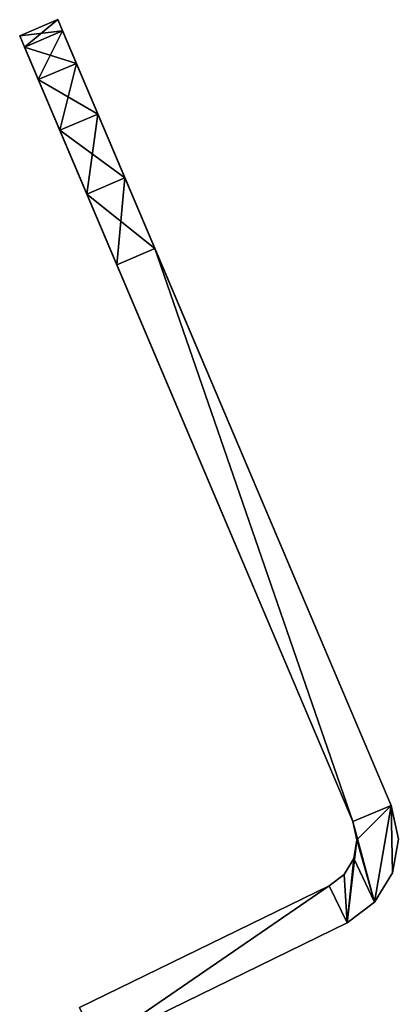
# Model space of a CAD drawing. Header units: millimetres. Extents: x -20 to 20, y 0 to 60.6.
# Tile 6 of 6: x 12.6 to 17.2, y 48.7 to 60.6. Entities that reach past the tile are written whole.
import ezdxf

# ---------------------------------------------------------------- set-up
doc = ezdxf.new("R2010")
doc.units = ezdxf.units.MM
doc.header["$LTSCALE"] = 65.185185
for name, color, linetype in [('34', 7, 'CONTINUOUS'), ('35', 7, 'CONTINUOUS'), ('37', 7, 'CONTINUOUS'), ('38', 7, 'CONTINUOUS'), ('39', 7, 'CONTINUOUS'), ('40', 7, 'CONTINUOUS'), ('41', 7, 'CONTINUOUS'), ('53', 7, 'CONTINUOUS'), ('60', 7, 'CONTINUOUS'), ('61', 7, 'CONTINUOUS'), ('63', 7, 'CONTINUOUS'), ('64', 7, 'CONTINUOUS'), ('66', 7, 'CONTINUOUS'), ('67', 7, 'CONTINUOUS'), ('68', 7, 'CONTINUOUS'), ('69', 7, 'CONTINUOUS'), ('70', 7, 'CONTINUOUS'), ('82', 7, 'CONTINUOUS'), ('89', 7, 'CONTINUOUS'), ('90', 7, 'CONTINUOUS')]:
    doc.layers.add(name, color=color, linetype=linetype)

msp = doc.modelspace()

# ---------------------------------------------------------------- linework, layer by layer
at = {"layer": '34', "color": 7, "linetype": 'Continuous', "true_color": 0xf5f5f5}
for points in [[(16.669, 50.907, 688), (13.818, 57.623, 688), (14.279, 57.818, 688), (16.669, 50.907, 688)], [(17.129, 51.102, 688), (16.669, 50.907, 688), (14.279, 57.818, 688), (17.129, 51.102, 688)], [(16.717, 50.685, 688), (16.669, 50.907, 688), (17.129, 51.102, 688), (16.717, 50.685, 688)], [(16.931, 49.932, 688), (16.717, 50.685, 688), (17.129, 51.102, 688), (16.931, 49.932, 688)], [(17.147, 50.287, 688), (16.931, 49.932, 688), (17.129, 51.102, 688), (17.147, 50.287, 688)], [(17.217, 50.696, 688), (17.147, 50.287, 688), (17.129, 51.102, 688), (17.217, 50.696, 688)], [(16.679, 50.462, 688), (16.717, 50.685, 688), (16.599, 49.683, 688), (16.679, 50.462, 688)], [(16.599, 49.683, 688), (16.717, 50.685, 688), (16.931, 49.932, 688), (16.599, 49.683, 688)], [(16.561, 50.269, 688), (16.679, 50.462, 688), (16.599, 49.683, 688), (16.561, 50.269, 688)], [(16.38, 50.133, 688), (16.561, 50.269, 688), (16.599, 49.683, 688), (16.38, 50.133, 688)], [(13.368, 48.664, 688), (16.38, 50.133, 688), (13.587, 48.214, 688), (13.368, 48.664, 688)], [(13.587, 48.214, 688), (16.38, 50.133, 688), (16.599, 49.683, 688), (13.587, 48.214, 688)]]:
    msp.add_3dface(points, dxfattribs=at)
at = {"layer": '35', "color": 7, "linetype": 'Continuous', "true_color": 0xf5f5f5}
for points in [[(13.818, 57.623, 718), (16.669, 50.907, 718), (14.279, 57.818, 718), (13.818, 57.623, 718)], [(14.279, 57.818, 718), (16.669, 50.907, 718), (17.129, 51.102, 718), (14.279, 57.818, 718)], [(17.129, 51.102, 718), (16.669, 50.907, 718), (16.931, 49.932, 718), (17.129, 51.102, 718)], [(17.147, 50.287, 718), (17.129, 51.102, 718), (16.931, 49.932, 718), (17.147, 50.287, 718)], [(17.217, 50.696, 718), (17.129, 51.102, 718), (17.147, 50.287, 718), (17.217, 50.696, 718)], [(16.669, 50.907, 718), (16.717, 50.685, 718), (16.931, 49.932, 718), (16.669, 50.907, 718)], [(16.717, 50.685, 718), (16.679, 50.462, 718), (16.931, 49.932, 718), (16.717, 50.685, 718)], [(16.679, 50.462, 718), (16.561, 50.269, 718), (16.599, 49.683, 718), (16.679, 50.462, 718)], [(16.931, 49.932, 718), (16.679, 50.462, 718), (16.599, 49.683, 718), (16.931, 49.932, 718)], [(16.561, 50.269, 718), (16.38, 50.133, 718), (16.599, 49.683, 718), (16.561, 50.269, 718)], [(16.38, 50.133, 718), (13.368, 48.664, 718), (13.587, 48.214, 718), (16.38, 50.133, 718)], [(16.599, 49.683, 718), (16.38, 50.133, 718), (13.587, 48.214, 718), (16.599, 49.683, 718)]]:
    msp.add_3dface(points, dxfattribs=at)
at = {"layer": '37', "color": 7, "linetype": 'Continuous', "true_color": 0xf5f5f5}
for points in [[(13.587, 48.214, 688), (16.599, 49.683, 688), (16.599, 49.683, 718), (13.587, 48.214, 688)], [(13.587, 48.214, 688), (16.599, 49.683, 718), (13.587, 48.214, 718), (13.587, 48.214, 688)]]:
    msp.add_3dface(points, dxfattribs=at)
at = {"layer": '38', "color": 7, "linetype": 'Continuous', "true_color": 0xf5f5f5}
for points in [[(13.106, 60.58, 715), (17.129, 51.102, 688), (13.106, 60.58, 691), (13.106, 60.58, 715)], [(13.106, 60.58, 691), (17.129, 51.102, 688), (13.164, 60.444, 690.073), (13.106, 60.58, 691)], [(17.129, 51.102, 688), (13.106, 60.58, 715), (13.164, 60.444, 715.927), (17.129, 51.102, 688)], [(13.33, 60.052, 716.763), (17.129, 51.102, 688), (13.164, 60.444, 715.927), (13.33, 60.052, 716.763)], [(13.164, 60.444, 690.073), (17.129, 51.102, 688), (13.33, 60.052, 689.237), (13.164, 60.444, 690.073)], [(13.59, 59.441, 717.427), (17.129, 51.102, 688), (13.33, 60.052, 716.763), (13.59, 59.441, 717.427)], [(13.33, 60.052, 689.237), (17.129, 51.102, 688), (13.59, 59.441, 688.573), (13.33, 60.052, 689.237)], [(13.916, 58.671, 717.853), (17.129, 51.102, 688), (13.59, 59.441, 717.427), (13.916, 58.671, 717.853)], [(13.59, 59.441, 688.573), (17.129, 51.102, 688), (13.916, 58.671, 688.147), (13.59, 59.441, 688.573)], [(17.129, 51.102, 688), (14.279, 57.818, 688), (13.916, 58.671, 688.147), (17.129, 51.102, 688)], [(14.279, 57.818, 718), (17.129, 51.102, 688), (13.916, 58.671, 717.853), (14.279, 57.818, 718)], [(17.129, 51.102, 688), (14.279, 57.818, 718), (17.129, 51.102, 718), (17.129, 51.102, 688)]]:
    msp.add_3dface(points, dxfattribs=at)
at = {"layer": '39', "color": 7, "linetype": 'Continuous', "true_color": 0xf5f5f5}
for points in [[(12.646, 60.384, 715), (13.106, 60.58, 691), (12.646, 60.384, 691), (12.646, 60.384, 715)], [(13.106, 60.58, 715), (13.106, 60.58, 691), (12.646, 60.384, 715), (13.106, 60.58, 715)]]:
    msp.add_3dface(points, dxfattribs=at)
at = {"layer": '40', "color": 7, "linetype": 'Continuous', "true_color": 0xf5f5f5}
for points in [[(16.669, 50.907, 718), (12.646, 60.384, 715), (12.646, 60.384, 691), (16.669, 50.907, 718)], [(16.669, 50.907, 718), (12.646, 60.384, 691), (12.703, 60.249, 690.073), (16.669, 50.907, 718)], [(12.646, 60.384, 715), (16.669, 50.907, 718), (12.703, 60.249, 715.927), (12.646, 60.384, 715)], [(12.87, 59.857, 689.237), (16.669, 50.907, 718), (12.703, 60.249, 690.073), (12.87, 59.857, 689.237)], [(12.703, 60.249, 715.927), (16.669, 50.907, 718), (12.87, 59.857, 716.763), (12.703, 60.249, 715.927)], [(12.87, 59.857, 716.763), (16.669, 50.907, 718), (13.129, 59.246, 717.427), (12.87, 59.857, 716.763)], [(13.129, 59.246, 688.573), (16.669, 50.907, 718), (12.87, 59.857, 689.237), (13.129, 59.246, 688.573)], [(13.129, 59.246, 717.427), (16.669, 50.907, 718), (13.456, 58.476, 717.853), (13.129, 59.246, 717.427)], [(13.456, 58.476, 688.147), (16.669, 50.907, 718), (13.129, 59.246, 688.573), (13.456, 58.476, 688.147)], [(16.669, 50.907, 718), (13.818, 57.623, 718), (13.456, 58.476, 717.853), (16.669, 50.907, 718)], [(13.818, 57.623, 688), (16.669, 50.907, 718), (13.456, 58.476, 688.147), (13.818, 57.623, 688)], [(13.818, 57.623, 688), (16.669, 50.907, 688), (16.669, 50.907, 718), (13.818, 57.623, 688)]]:
    msp.add_3dface(points, dxfattribs=at)
at = {"layer": '41', "color": 7, "linetype": 'Continuous', "true_color": 0xf5f5f5}
for points in [[(16.38, 50.133, 688), (13.368, 48.664, 718), (16.38, 50.133, 718), (16.38, 50.133, 688)], [(16.38, 50.133, 688), (13.368, 48.664, 688), (13.368, 48.664, 718), (16.38, 50.133, 688)]]:
    msp.add_3dface(points, dxfattribs=at)
at = {"layer": '53', "color": 7, "linetype": 'Continuous', "true_color": 0xf5f5f5}
for points in [[(17.217, 50.696, 688), (17.129, 51.102, 688), (17.217, 50.696, 718), (17.217, 50.696, 688)], [(17.129, 51.102, 688), (17.129, 51.102, 718), (17.217, 50.696, 718), (17.129, 51.102, 688)], [(17.147, 50.287, 688), (17.217, 50.696, 688), (17.147, 50.287, 718), (17.147, 50.287, 688)], [(17.217, 50.696, 688), (17.217, 50.696, 718), (17.147, 50.287, 718), (17.217, 50.696, 688)], [(16.931, 49.932, 688), (17.147, 50.287, 688), (16.931, 49.932, 718), (16.931, 49.932, 688)], [(17.147, 50.287, 688), (17.147, 50.287, 718), (16.931, 49.932, 718), (17.147, 50.287, 688)], [(16.599, 49.683, 688), (16.931, 49.932, 688), (16.599, 49.683, 718), (16.599, 49.683, 688)], [(16.931, 49.932, 688), (16.931, 49.932, 718), (16.599, 49.683, 718), (16.931, 49.932, 688)]]:
    msp.add_3dface(points, dxfattribs=at)
at = {"layer": '60', "color": 7, "linetype": 'Continuous', "true_color": 0xf5f5f5}
for points in [[(13.106, 60.58, 715), (12.646, 60.384, 715), (12.703, 60.249, 715.927), (13.106, 60.58, 715)], [(13.164, 60.444, 715.927), (13.106, 60.58, 715), (12.703, 60.249, 715.927), (13.164, 60.444, 715.927)], [(13.164, 60.444, 715.927), (12.703, 60.249, 715.927), (12.87, 59.857, 716.763), (13.164, 60.444, 715.927)], [(13.33, 60.052, 716.763), (13.164, 60.444, 715.927), (12.87, 59.857, 716.763), (13.33, 60.052, 716.763)], [(13.33, 60.052, 716.763), (12.87, 59.857, 716.763), (13.129, 59.246, 717.427), (13.33, 60.052, 716.763)], [(13.59, 59.441, 717.427), (13.33, 60.052, 716.763), (13.129, 59.246, 717.427), (13.59, 59.441, 717.427)], [(13.59, 59.441, 717.427), (13.129, 59.246, 717.427), (13.456, 58.476, 717.853), (13.59, 59.441, 717.427)], [(13.916, 58.671, 717.853), (13.59, 59.441, 717.427), (13.456, 58.476, 717.853), (13.916, 58.671, 717.853)], [(13.818, 57.623, 718), (13.916, 58.671, 717.853), (13.456, 58.476, 717.853), (13.818, 57.623, 718)], [(13.818, 57.623, 718), (14.279, 57.818, 718), (13.916, 58.671, 717.853), (13.818, 57.623, 718)]]:
    msp.add_3dface(points, dxfattribs=at)
at = {"layer": '61', "color": 7, "linetype": 'Continuous', "true_color": 0xf5f5f5}
for points in [[(13.106, 60.58, 691), (13.164, 60.444, 690.073), (12.646, 60.384, 691), (13.106, 60.58, 691)], [(12.646, 60.384, 691), (13.164, 60.444, 690.073), (12.703, 60.249, 690.073), (12.646, 60.384, 691)], [(13.164, 60.444, 690.073), (13.33, 60.052, 689.237), (12.703, 60.249, 690.073), (13.164, 60.444, 690.073)], [(13.33, 60.052, 689.237), (12.87, 59.857, 689.237), (12.703, 60.249, 690.073), (13.33, 60.052, 689.237)], [(13.33, 60.052, 689.237), (13.59, 59.441, 688.573), (12.87, 59.857, 689.237), (13.33, 60.052, 689.237)], [(13.59, 59.441, 688.573), (13.129, 59.246, 688.573), (12.87, 59.857, 689.237), (13.59, 59.441, 688.573)], [(13.59, 59.441, 688.573), (13.916, 58.671, 688.147), (13.129, 59.246, 688.573), (13.59, 59.441, 688.573)], [(13.916, 58.671, 688.147), (13.456, 58.476, 688.147), (13.129, 59.246, 688.573), (13.916, 58.671, 688.147)], [(13.916, 58.671, 688.147), (14.279, 57.818, 688), (13.456, 58.476, 688.147), (13.916, 58.671, 688.147)], [(14.279, 57.818, 688), (13.818, 57.623, 688), (13.456, 58.476, 688.147), (14.279, 57.818, 688)]]:
    msp.add_3dface(points, dxfattribs=at)
at = {"layer": '63', "color": 7, "linetype": 'Continuous', "true_color": 0xe0f2ff}
for points in [[(16.669, 50.907, 50), (13.818, 57.623, 50), (14.279, 57.818, 50), (16.669, 50.907, 50)], [(17.129, 51.102, 50), (16.669, 50.907, 50), (14.279, 57.818, 50), (17.129, 51.102, 50)], [(16.717, 50.685, 50), (16.669, 50.907, 50), (17.129, 51.102, 50), (16.717, 50.685, 50)], [(16.931, 49.932, 50), (16.717, 50.685, 50), (17.129, 51.102, 50), (16.931, 49.932, 50)], [(17.147, 50.287, 50), (16.931, 49.932, 50), (17.129, 51.102, 50), (17.147, 50.287, 50)], [(17.217, 50.696, 50), (17.147, 50.287, 50), (17.129, 51.102, 50), (17.217, 50.696, 50)], [(16.679, 50.462, 50), (16.717, 50.685, 50), (16.599, 49.683, 50), (16.679, 50.462, 50)], [(16.599, 49.683, 50), (16.717, 50.685, 50), (16.931, 49.932, 50), (16.599, 49.683, 50)], [(16.561, 50.269, 50), (16.679, 50.462, 50), (16.599, 49.683, 50), (16.561, 50.269, 50)], [(16.38, 50.133, 50), (16.561, 50.269, 50), (16.599, 49.683, 50), (16.38, 50.133, 50)], [(13.368, 48.664, 50), (16.38, 50.133, 50), (13.587, 48.214, 50), (13.368, 48.664, 50)], [(13.587, 48.214, 50), (16.38, 50.133, 50), (16.599, 49.683, 50), (13.587, 48.214, 50)]]:
    msp.add_3dface(points, dxfattribs=at)
at = {"layer": '64', "color": 7, "linetype": 'Continuous', "true_color": 0xe0f2ff}
for points in [[(13.818, 57.623, 80), (16.669, 50.907, 80), (14.279, 57.818, 80), (13.818, 57.623, 80)], [(14.279, 57.818, 80), (16.669, 50.907, 80), (17.129, 51.102, 80), (14.279, 57.818, 80)], [(17.129, 51.102, 80), (16.669, 50.907, 80), (16.931, 49.932, 80), (17.129, 51.102, 80)], [(17.147, 50.287, 80), (17.129, 51.102, 80), (16.931, 49.932, 80), (17.147, 50.287, 80)], [(17.217, 50.696, 80), (17.129, 51.102, 80), (17.147, 50.287, 80), (17.217, 50.696, 80)], [(16.669, 50.907, 80), (16.717, 50.685, 80), (16.931, 49.932, 80), (16.669, 50.907, 80)], [(16.717, 50.685, 80), (16.679, 50.462, 80), (16.931, 49.932, 80), (16.717, 50.685, 80)], [(16.679, 50.462, 80), (16.561, 50.269, 80), (16.599, 49.683, 80), (16.679, 50.462, 80)], [(16.931, 49.932, 80), (16.679, 50.462, 80), (16.599, 49.683, 80), (16.931, 49.932, 80)], [(16.561, 50.269, 80), (16.38, 50.133, 80), (16.599, 49.683, 80), (16.561, 50.269, 80)], [(16.38, 50.133, 80), (13.368, 48.664, 80), (13.587, 48.214, 80), (16.38, 50.133, 80)], [(16.599, 49.683, 80), (16.38, 50.133, 80), (13.587, 48.214, 80), (16.599, 49.683, 80)]]:
    msp.add_3dface(points, dxfattribs=at)
at = {"layer": '66', "color": 7, "linetype": 'Continuous', "true_color": 0xe0f2ff}
for points in [[(13.587, 48.214, 50), (16.599, 49.683, 50), (16.599, 49.683, 80), (13.587, 48.214, 50)], [(13.587, 48.214, 50), (16.599, 49.683, 80), (13.587, 48.214, 80), (13.587, 48.214, 50)]]:
    msp.add_3dface(points, dxfattribs=at)
at = {"layer": '67', "color": 7, "linetype": 'Continuous', "true_color": 0xe0f2ff}
for points in [[(13.106, 60.58, 53), (17.129, 51.102, 50), (13.164, 60.444, 52.073), (13.106, 60.58, 53)], [(17.129, 51.102, 50), (13.106, 60.58, 77), (13.164, 60.444, 77.927), (17.129, 51.102, 50)], [(13.106, 60.58, 77), (17.129, 51.102, 50), (13.106, 60.58, 53), (13.106, 60.58, 77)], [(13.33, 60.052, 78.763), (17.129, 51.102, 50), (13.164, 60.444, 77.927), (13.33, 60.052, 78.763)], [(13.164, 60.444, 52.073), (17.129, 51.102, 50), (13.33, 60.052, 51.237), (13.164, 60.444, 52.073)], [(13.33, 60.052, 51.237), (17.129, 51.102, 50), (13.59, 59.441, 50.573), (13.33, 60.052, 51.237)], [(13.59, 59.441, 79.427), (17.129, 51.102, 50), (13.33, 60.052, 78.763), (13.59, 59.441, 79.427)], [(13.916, 58.671, 79.853), (17.129, 51.102, 50), (13.59, 59.441, 79.427), (13.916, 58.671, 79.853)], [(13.59, 59.441, 50.573), (17.129, 51.102, 50), (13.916, 58.671, 50.147), (13.59, 59.441, 50.573)], [(17.129, 51.102, 50), (14.279, 57.818, 50), (13.916, 58.671, 50.147), (17.129, 51.102, 50)], [(14.279, 57.818, 80), (17.129, 51.102, 50), (13.916, 58.671, 79.853), (14.279, 57.818, 80)], [(17.129, 51.102, 50), (14.279, 57.818, 80), (17.129, 51.102, 80), (17.129, 51.102, 50)]]:
    msp.add_3dface(points, dxfattribs=at)
at = {"layer": '68', "color": 7, "linetype": 'Continuous', "true_color": 0xe0f2ff}
for points in [[(13.106, 60.58, 77), (13.106, 60.58, 53), (12.646, 60.384, 77), (13.106, 60.58, 77)], [(12.646, 60.384, 77), (13.106, 60.58, 53), (12.646, 60.384, 53), (12.646, 60.384, 77)]]:
    msp.add_3dface(points, dxfattribs=at)
at = {"layer": '69', "color": 7, "linetype": 'Continuous', "true_color": 0xe0f2ff}
for points in [[(16.669, 50.907, 80), (12.646, 60.384, 77), (12.646, 60.384, 53), (16.669, 50.907, 80)], [(12.646, 60.384, 77), (16.669, 50.907, 80), (12.703, 60.249, 77.927), (12.646, 60.384, 77)], [(16.669, 50.907, 80), (12.646, 60.384, 53), (12.703, 60.249, 52.073), (16.669, 50.907, 80)], [(12.87, 59.857, 51.237), (16.669, 50.907, 80), (12.703, 60.249, 52.073), (12.87, 59.857, 51.237)], [(12.703, 60.249, 77.927), (16.669, 50.907, 80), (12.87, 59.857, 78.763), (12.703, 60.249, 77.927)], [(13.129, 59.246, 50.573), (16.669, 50.907, 80), (12.87, 59.857, 51.237), (13.129, 59.246, 50.573)], [(12.87, 59.857, 78.763), (16.669, 50.907, 80), (13.129, 59.246, 79.427), (12.87, 59.857, 78.763)], [(13.456, 58.476, 50.147), (16.669, 50.907, 80), (13.129, 59.246, 50.573), (13.456, 58.476, 50.147)], [(13.129, 59.246, 79.427), (16.669, 50.907, 80), (13.456, 58.476, 79.853), (13.129, 59.246, 79.427)], [(13.818, 57.623, 50), (16.669, 50.907, 80), (13.456, 58.476, 50.147), (13.818, 57.623, 50)], [(16.669, 50.907, 80), (13.818, 57.623, 80), (13.456, 58.476, 79.853), (16.669, 50.907, 80)], [(13.818, 57.623, 50), (16.669, 50.907, 50), (16.669, 50.907, 80), (13.818, 57.623, 50)]]:
    msp.add_3dface(points, dxfattribs=at)
at = {"layer": '70', "color": 7, "linetype": 'Continuous', "true_color": 0xe0f2ff}
for points in [[(16.38, 50.133, 50), (13.368, 48.664, 80), (16.38, 50.133, 80), (16.38, 50.133, 50)], [(16.38, 50.133, 50), (13.368, 48.664, 50), (13.368, 48.664, 80), (16.38, 50.133, 50)]]:
    msp.add_3dface(points, dxfattribs=at)
at = {"layer": '82', "color": 7, "linetype": 'Continuous', "true_color": 0xe0f2ff}
for points in [[(17.217, 50.696, 50), (17.129, 51.102, 50), (17.217, 50.696, 80), (17.217, 50.696, 50)], [(17.129, 51.102, 50), (17.129, 51.102, 80), (17.217, 50.696, 80), (17.129, 51.102, 50)], [(17.147, 50.287, 50), (17.217, 50.696, 50), (17.147, 50.287, 80), (17.147, 50.287, 50)], [(17.217, 50.696, 50), (17.217, 50.696, 80), (17.147, 50.287, 80), (17.217, 50.696, 50)], [(16.931, 49.932, 50), (17.147, 50.287, 50), (16.931, 49.932, 80), (16.931, 49.932, 50)], [(17.147, 50.287, 50), (17.147, 50.287, 80), (16.931, 49.932, 80), (17.147, 50.287, 50)], [(16.599, 49.683, 50), (16.931, 49.932, 50), (16.599, 49.683, 80), (16.599, 49.683, 50)], [(16.931, 49.932, 50), (16.931, 49.932, 80), (16.599, 49.683, 80), (16.931, 49.932, 50)]]:
    msp.add_3dface(points, dxfattribs=at)
at = {"layer": '89', "color": 7, "linetype": 'Continuous', "true_color": 0xe0f2ff}
for points in [[(13.106, 60.58, 77), (12.646, 60.384, 77), (12.703, 60.249, 77.927), (13.106, 60.58, 77)], [(13.164, 60.444, 77.927), (13.106, 60.58, 77), (12.703, 60.249, 77.927), (13.164, 60.444, 77.927)], [(13.164, 60.444, 77.927), (12.703, 60.249, 77.927), (12.87, 59.857, 78.763), (13.164, 60.444, 77.927)], [(13.33, 60.052, 78.763), (13.164, 60.444, 77.927), (12.87, 59.857, 78.763), (13.33, 60.052, 78.763)], [(13.33, 60.052, 78.763), (12.87, 59.857, 78.763), (13.129, 59.246, 79.427), (13.33, 60.052, 78.763)], [(13.59, 59.441, 79.427), (13.33, 60.052, 78.763), (13.129, 59.246, 79.427), (13.59, 59.441, 79.427)], [(13.59, 59.441, 79.427), (13.129, 59.246, 79.427), (13.456, 58.476, 79.853), (13.59, 59.441, 79.427)], [(13.916, 58.671, 79.853), (13.59, 59.441, 79.427), (13.456, 58.476, 79.853), (13.916, 58.671, 79.853)], [(13.818, 57.623, 80), (13.916, 58.671, 79.853), (13.456, 58.476, 79.853), (13.818, 57.623, 80)], [(13.818, 57.623, 80), (14.279, 57.818, 80), (13.916, 58.671, 79.853), (13.818, 57.623, 80)]]:
    msp.add_3dface(points, dxfattribs=at)
at = {"layer": '90', "color": 7, "linetype": 'Continuous', "true_color": 0xe0f2ff}
for points in [[(13.106, 60.58, 53), (13.164, 60.444, 52.073), (12.646, 60.384, 53), (13.106, 60.58, 53)], [(12.646, 60.384, 53), (13.164, 60.444, 52.073), (12.703, 60.249, 52.073), (12.646, 60.384, 53)], [(13.164, 60.444, 52.073), (13.33, 60.052, 51.237), (12.703, 60.249, 52.073), (13.164, 60.444, 52.073)], [(13.33, 60.052, 51.237), (12.87, 59.857, 51.237), (12.703, 60.249, 52.073), (13.33, 60.052, 51.237)], [(13.33, 60.052, 51.237), (13.59, 59.441, 50.573), (12.87, 59.857, 51.237), (13.33, 60.052, 51.237)], [(13.59, 59.441, 50.573), (13.129, 59.246, 50.573), (12.87, 59.857, 51.237), (13.59, 59.441, 50.573)], [(13.59, 59.441, 50.573), (13.916, 58.671, 50.147), (13.129, 59.246, 50.573), (13.59, 59.441, 50.573)], [(13.916, 58.671, 50.147), (13.456, 58.476, 50.147), (13.129, 59.246, 50.573), (13.916, 58.671, 50.147)], [(13.916, 58.671, 50.147), (14.279, 57.818, 50), (13.456, 58.476, 50.147), (13.916, 58.671, 50.147)], [(14.279, 57.818, 50), (13.818, 57.623, 50), (13.456, 58.476, 50.147), (14.279, 57.818, 50)]]:
    msp.add_3dface(points, dxfattribs=at)

doc.saveas('drawing.dxf')
